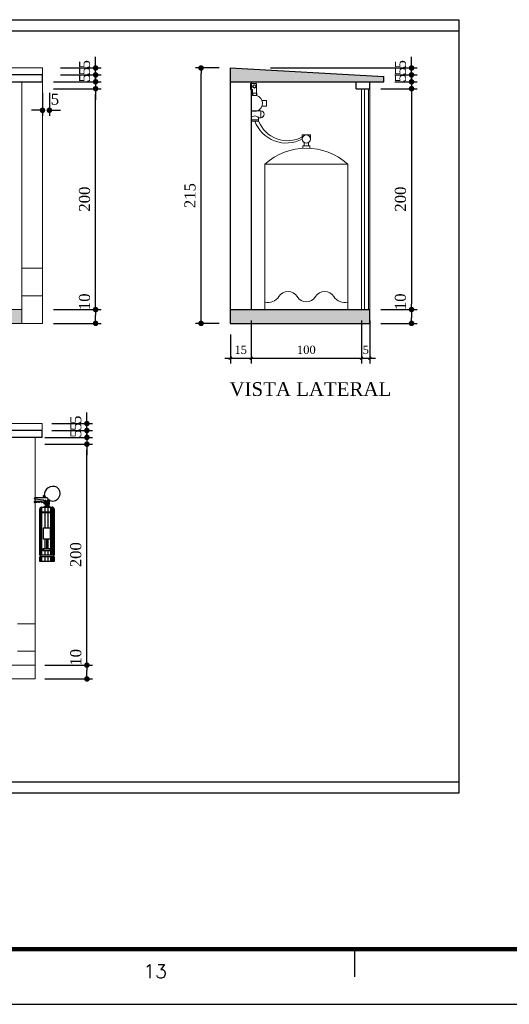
# Model space of a CAD drawing. Header units: millimetres. Extents: x 4 to 3534, y 14 to 98.
# Tile 155 of 161: x 94 to 103, y 14 to 32. Entities that reach past the tile are written whole.
import ezdxf

# ---------------------------------------------------------------- set-up
doc = ezdxf.new("R2010")
doc.units = ezdxf.units.MM
doc.header["$MEASUREMENT"] = 0
doc.linetypes.add('Dashed', pattern=[0.75, 0.5, -0.25])
for name, color, linetype, lineweight in [('ARQ_MP - 005', 1, 'Continuous', 5), ('ARQ_MP - 010', 7, 'Continuous', 9), ('ARQ_MP - 020', 7, 'Continuous', 20), ('ARQ_MP - 030', 7, 'Continuous', 30), ('ARQ_MP - DIMENSIONAMENTO_1-25', 1, 'Continuous', 5), ('ARQ_MP - ESTRUTURA', 8, 'Continuous', 5), ('ARQ_MP - PORTAS E ESQUADRIAS', 8, 'Continuous', 9), ('ARQ_MP - PROJEÇÕES', 8, 'Dashed', 5), ('ARQ_MP - TÉCNICO 1', 7, 'Continuous', 5), ('Cotas', 7, 'Continuous', 5)]:
    doc.layers.add(name, color=color, linetype=linetype, lineweight=lineweight)
for name, color, linetype in [('Detalhe1-I', 8, 'Continuous'), ('Margem', 4, 'Continuous'), ('Saida-I', 1, 'Continuous')]:
    doc.layers.add(name, color=color, linetype=linetype)
doc.styles.add('ROMANS', font='ROMANS')
doc.styles.add('TimesNewRoman', font='times.ttf')
doc.dimstyles.new('UM_50.000000', dxfattribs={"dimtxt": 0.18, "dimasz": 0.1, "dimexe": 0.1, "dimexo": 0.2, "dimgap": 0, "dimtad": 1, "dimtih": 1, "dimtoh": 1, "dimdec": 1, "dimlfac": 50, "dimzin": 0, "dimdsep": 46, "dimtxsty": 'Standard', "dimblk": 'CLOSED', "dimblk1": 'CLOSED', "dimblk2": 'CLOSED', "dimcen": 0.09, "dimdle": 0.1, "dimadec": 1, "dimazin": 2, "dimtfac": 1, "dimtdec": 4, "dimtofl": 0, "dimtmove": 0, "dimatfit": 3, "dimldrblk": 'CLOSED', "dimfxl": 0, "dimtolj": 1, "dimarcsym": 0})

# ---------------------------------------------------------------- blocks, each defined once
blk = doc.blocks.new('_DOT')
at = {"color": 0, "linetype": 'ByBlock', "lineweight": -2}
blk.add_line((-0.5, 0), (-1, 0), dxfattribs=at)
at = {"color": 0, "linetype": 'ByBlock', "const_width": 0.5}
blk.add_lwpolyline([(-0.25, 0, 1), (0.25, 0, 1)], format="xyb", close=True, dxfattribs=at)
blk = doc.blocks.new('*D4')
at = {"layer": 'Cotas', "color": 0, "lineweight": -2}
for p, q in [((94.876, 20.425), (95.737, 20.425)), ((94.876, 20.175), (95.737, 20.175)), ((95.637, 20.275), (95.637, 20.325))]:
    blk.add_line(p, q, dxfattribs=at)
at = {"layer": 'Defpoints', "color": 0}
for p in [(94.676, 20.425), (95.637, 20.425), (94.676, 20.175)]:
    blk.add_point(p, dxfattribs=at)
at = {"layer": 'Cotas', "color": 0, "lineweight": -2, "xscale": 0.1, "yscale": 0.1, "zscale": 0.1}
for p, rotation in [((95.637, 20.425), 90), ((95.637, 20.175), 270)]:
    blk.add_blockref('_DOT', p, dxfattribs=dict(at, rotation=rotation))
at = {"layer": 'Cotas', "color": 7, "insert": (95.437, 20.566), "char_height": 0.2, "attachment_point": 5, "rotation": 90, "style": 'TimesNewRoman'}
blk.add_mtext('\\A1;10', dxfattribs=at)
blk = doc.blocks.new('*D5')
at = {"layer": 'Cotas', "color": 0, "lineweight": -2}
for p, q in [((94.876, 24.425), (95.737, 24.425)), ((95.637, 20.525), (95.637, 24.325)), ((94.876, 20.425), (95.737, 20.425))]:
    blk.add_line(p, q, dxfattribs=at)
at = {"layer": 'Defpoints', "color": 0}
for p in [(94.676, 24.425), (95.637, 24.425), (94.676, 20.425)]:
    blk.add_point(p, dxfattribs=at)
at = {"layer": 'Cotas', "color": 0, "lineweight": -2, "xscale": 0.1, "yscale": 0.1, "zscale": 0.1}
for p, rotation in [((95.637, 24.425), 90), ((95.637, 20.425), 270)]:
    blk.add_blockref('_DOT', p, dxfattribs=dict(at, rotation=rotation))
at = {"layer": 'Cotas', "color": 7, "insert": (95.437, 22.425), "char_height": 0.2, "attachment_point": 5, "rotation": 90, "style": 'TimesNewRoman'}
blk.add_mtext('\\A1;200', dxfattribs=at)
blk = doc.blocks.new('*D6')
at = {"layer": 'Cotas', "color": 0, "lineweight": -2}
for p, q in [((95.637, 24.775), (95.637, 24.875)), ((95.001, 24.675), (95.737, 24.675)), ((94.876, 24.55), (95.737, 24.55)), ((95.637, 24.45), (95.637, 24.35))]:
    blk.add_line(p, q, dxfattribs=at)
at = {"layer": 'Defpoints', "color": 0}
for p in [(94.801, 24.675), (95.637, 24.675), (94.676, 24.55)]:
    blk.add_point(p, dxfattribs=at)
at = {"layer": 'Cotas', "color": 0, "lineweight": -2, "xscale": 0.1, "yscale": 0.1, "zscale": 0.1}
for p, rotation in [((95.637, 24.675), 270), ((95.637, 24.55), 90)]:
    blk.add_blockref('_DOT', p, dxfattribs=dict(at, rotation=rotation))
at = {"layer": 'Cotas', "color": 7, "insert": (95.437, 24.743), "char_height": 0.2, "attachment_point": 5, "rotation": 90, "style": 'TimesNewRoman'}
blk.add_mtext('\\A1;5', dxfattribs=at)
blk = doc.blocks.new('*D7')
at = {"layer": 'Cotas', "color": 0, "lineweight": -2}
for p, q in [((95.637, 24.9), (95.637, 25)), ((95.001, 24.8), (95.737, 24.8)), ((95.001, 24.675), (95.737, 24.675)), ((95.637, 24.575), (95.637, 24.475))]:
    blk.add_line(p, q, dxfattribs=at)
at = {"layer": 'Defpoints', "color": 0}
for p in [(94.801, 24.8), (95.637, 24.8), (94.801, 24.675)]:
    blk.add_point(p, dxfattribs=at)
at = {"layer": 'Cotas', "color": 0, "lineweight": -2, "xscale": 0.1, "yscale": 0.1, "zscale": 0.1}
for p, rotation in [((95.637, 24.8), 270), ((95.637, 24.675), 90)]:
    blk.add_blockref('_DOT', p, dxfattribs=dict(at, rotation=rotation))
at = {"layer": 'Cotas', "color": 7, "insert": (95.437, 24.868), "char_height": 0.2, "attachment_point": 5, "rotation": 90, "style": 'TimesNewRoman'}
blk.add_mtext('\\A1;5', dxfattribs=at)
blk = doc.blocks.new('*D9')
at = {"layer": 'Cotas', "color": 0, "lineweight": -2}
for p, q in [((95.637, 24.65), (95.637, 24.75)), ((95.001, 24.55), (95.737, 24.55)), ((94.876, 24.425), (95.737, 24.425)), ((95.637, 24.325), (95.637, 24.225))]:
    blk.add_line(p, q, dxfattribs=at)
at = {"layer": 'Defpoints', "color": 0}
for p in [(94.801, 24.55), (95.637, 24.55), (94.676, 24.425)]:
    blk.add_point(p, dxfattribs=at)
at = {"layer": 'Cotas', "color": 0, "lineweight": -2, "xscale": 0.1, "yscale": 0.1, "zscale": 0.1}
for p, rotation in [((95.637, 24.55), 270), ((95.637, 24.425), 90)]:
    blk.add_blockref('_DOT', p, dxfattribs=dict(at, rotation=rotation))
at = {"layer": 'Cotas', "color": 7, "insert": (95.437, 24.618), "char_height": 0.2, "attachment_point": 5, "rotation": 90, "style": 'TimesNewRoman'}
blk.add_mtext('\\A1;5', dxfattribs=at)
blk = doc.blocks.new('*D10')
at = {"layer": 'Cotas', "color": 0, "lineweight": -2}
for p, q in [((101.51, 31.339), (101.51, 31.439)), ((98.957, 31.239), (101.61, 31.239)), ((101.207, 31.114), (101.61, 31.114)), ((101.51, 31.014), (101.51, 30.914))]:
    blk.add_line(p, q, dxfattribs=at)
at = {"layer": 'Defpoints', "color": 0}
for p in [(98.757, 31.239), (101.007, 31.114), (101.51, 31.114)]:
    blk.add_point(p, dxfattribs=at)
at = {"layer": 'Cotas', "color": 0, "lineweight": -2, "xscale": 0.1, "yscale": 0.1, "zscale": 0.1}
for p, rotation in [((101.51, 31.239), 270), ((101.51, 31.114), 90)]:
    blk.add_blockref('_DOT', p, dxfattribs=dict(at, rotation=rotation))
at = {"layer": 'Cotas', "color": 7, "insert": (101.31, 31.307), "char_height": 0.2, "attachment_point": 5, "rotation": 90, "style": 'TimesNewRoman'}
blk.add_mtext('\\A1;5', dxfattribs=at)
blk = doc.blocks.new('*D11')
at = {"layer": 'Cotas', "color": 0, "lineweight": -2}
for p, q in [((101.51, 31.214), (101.51, 31.314)), ((101.207, 31.114), (101.61, 31.114)), ((101.207, 30.989), (101.61, 30.989)), ((101.51, 30.889), (101.51, 30.789))]:
    blk.add_line(p, q, dxfattribs=at)
at = {"layer": 'Defpoints', "color": 0}
for p in [(101.007, 31.114), (101.007, 30.989), (101.51, 30.989)]:
    blk.add_point(p, dxfattribs=at)
at = {"layer": 'Cotas', "color": 0, "lineweight": -2, "xscale": 0.1, "yscale": 0.1, "zscale": 0.1}
for p, rotation in [((101.51, 31.114), 270), ((101.51, 30.989), 90)]:
    blk.add_blockref('_DOT', p, dxfattribs=dict(at, rotation=rotation))
at = {"layer": 'Cotas', "color": 7, "insert": (101.31, 31.182), "char_height": 0.2, "attachment_point": 5, "rotation": 90, "style": 'TimesNewRoman'}
blk.add_mtext('\\A1;5', dxfattribs=at)
blk = doc.blocks.new('*D12')
at = {"layer": 'Cotas', "color": 0, "lineweight": -2}
for p, q in [((100.957, 30.864), (101.61, 30.864)), ((101.51, 30.764), (101.51, 26.964)), ((100.957, 26.864), (101.61, 26.864))]:
    blk.add_line(p, q, dxfattribs=at)
at = {"layer": 'Defpoints', "color": 0}
for p in [(100.757, 30.864), (100.757, 26.864), (101.51, 26.864)]:
    blk.add_point(p, dxfattribs=at)
at = {"layer": 'Cotas', "color": 0, "lineweight": -2, "xscale": 0.1, "yscale": 0.1, "zscale": 0.1}
for p, rotation in [((101.51, 30.864), 90), ((101.51, 26.864), 270)]:
    blk.add_blockref('_DOT', p, dxfattribs=dict(at, rotation=rotation))
at = {"layer": 'Cotas', "color": 7, "insert": (101.31, 28.864), "char_height": 0.2, "attachment_point": 5, "rotation": 90, "style": 'TimesNewRoman'}
blk.add_mtext('\\A1;200', dxfattribs=at)
blk = doc.blocks.new('*D13')
at = {"layer": 'Cotas', "color": 0, "lineweight": -2}
for p, q in [((100.957, 26.864), (101.61, 26.864)), ((101.51, 26.764), (101.51, 26.714)), ((100.957, 26.614), (101.61, 26.614))]:
    blk.add_line(p, q, dxfattribs=at)
at = {"layer": 'Defpoints', "color": 0}
for p in [(100.757, 26.864), (100.757, 26.614), (101.51, 26.614)]:
    blk.add_point(p, dxfattribs=at)
at = {"layer": 'Cotas', "color": 0, "lineweight": -2, "xscale": 0.1, "yscale": 0.1, "zscale": 0.1}
for p, rotation in [((101.51, 26.864), 90), ((101.51, 26.614), 270)]:
    blk.add_blockref('_DOT', p, dxfattribs=dict(at, rotation=rotation))
at = {"layer": 'Cotas', "color": 7, "insert": (101.31, 27.005), "char_height": 0.2, "attachment_point": 5, "rotation": 90, "style": 'TimesNewRoman'}
blk.add_mtext('\\A1;10', dxfattribs=at)
blk = doc.blocks.new('*D14')
at = {"layer": 'Cotas', "color": 0, "lineweight": -2}
for p, q in [((101.51, 31.089), (101.51, 31.189)), ((100.957, 30.864), (101.61, 30.864)), ((101.207, 30.989), (101.61, 30.989)), ((101.51, 30.764), (101.51, 30.664))]:
    blk.add_line(p, q, dxfattribs=at)
at = {"layer": 'Defpoints', "color": 0}
for p in [(100.757, 30.864), (101.007, 30.989), (101.51, 30.989)]:
    blk.add_point(p, dxfattribs=at)
at = {"layer": 'Cotas', "color": 0, "lineweight": -2, "xscale": 0.1, "yscale": 0.1, "zscale": 0.1}
for p, rotation in [((101.51, 30.989), 270), ((101.51, 30.864), 90)]:
    blk.add_blockref('_DOT', p, dxfattribs=dict(at, rotation=rotation))
at = {"layer": 'Cotas', "color": 7, "insert": (101.31, 31.057), "char_height": 0.2, "attachment_point": 5, "rotation": 90, "style": 'TimesNewRoman'}
blk.add_mtext('\\A1;5', dxfattribs=at)
blk = doc.blocks.new('*D15')
at = {"layer": 'Cotas', "color": 0, "lineweight": -2}
for p, q in [((98.032, 31.239), (97.603, 31.239)), ((97.703, 26.714), (97.703, 31.139)), ((98.032, 26.614), (97.603, 26.614))]:
    blk.add_line(p, q, dxfattribs=at)
at = {"layer": 'Defpoints', "color": 0}
for p in [(97.703, 31.239), (98.232, 31.239), (98.232, 26.614)]:
    blk.add_point(p, dxfattribs=at)
at = {"layer": 'Cotas', "color": 0, "lineweight": -2, "xscale": 0.1, "yscale": 0.1, "zscale": 0.1}
for p, rotation in [((97.703, 31.239), 90), ((97.703, 26.614), 270)]:
    blk.add_blockref('_DOT', p, dxfattribs=dict(at, rotation=rotation))
at = {"layer": 'Cotas', "color": 7, "insert": (97.503, 28.927), "char_height": 0.2, "attachment_point": 5, "rotation": 90, "style": 'TimesNewRoman'}
blk.add_mtext('\\A1;215', dxfattribs=at)
blk = doc.blocks.new('*D18')
at = {"layer": 'Cotas', "color": 0, "lineweight": -2}
for p, q in [((94.834, 30.789), (94.834, 30.373)), ((94.959, 30.789), (94.959, 30.373)), ((94.734, 30.473), (94.634, 30.473)), ((95.059, 30.473), (95.159, 30.473))]:
    blk.add_line(p, q, dxfattribs=at)
at = {"layer": 'Defpoints', "color": 0}
for p in [(94.834, 30.989), (94.959, 30.989), (94.959, 30.473)]:
    blk.add_point(p, dxfattribs=at)
at = {"layer": 'Cotas', "color": 0, "lineweight": -2, "xscale": 0.1, "yscale": 0.1, "zscale": 0.1}
for p, rotation in [((94.834, 30.473), 3.256887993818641e-12), ((94.959, 30.473), 180.0000000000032)]:
    blk.add_blockref('_DOT', p, dxfattribs=dict(at, rotation=rotation))
at = {"layer": 'Cotas', "color": 7, "insert": (95.059, 30.673), "char_height": 0.2, "attachment_point": 5, "style": 'TimesNewRoman'}
blk.add_mtext('\\A1;5', dxfattribs=at)
blk = doc.blocks.new('*D19')
at = {"layer": 'Cotas', "color": 0, "lineweight": -2}
for p, q in [((95.034, 26.864), (95.895, 26.864)), ((95.795, 26.714), (95.795, 26.764)), ((95.034, 26.614), (95.895, 26.614))]:
    blk.add_line(p, q, dxfattribs=at)
at = {"layer": 'Defpoints', "color": 0}
for p in [(94.834, 26.864), (95.795, 26.864), (94.834, 26.614)]:
    blk.add_point(p, dxfattribs=at)
at = {"layer": 'Cotas', "color": 0, "lineweight": -2, "xscale": 0.1, "yscale": 0.1, "zscale": 0.1}
for p, rotation in [((95.795, 26.864), 90), ((95.795, 26.614), 270)]:
    blk.add_blockref('_DOT', p, dxfattribs=dict(at, rotation=rotation))
at = {"layer": 'Cotas', "color": 7, "insert": (95.595, 27.005), "char_height": 0.2, "attachment_point": 5, "rotation": 90, "style": 'TimesNewRoman'}
blk.add_mtext('\\A1;10', dxfattribs=at)
blk = doc.blocks.new('*D20')
at = {"layer": 'Cotas', "color": 0, "lineweight": -2}
for p, q in [((95.034, 30.864), (95.895, 30.864)), ((95.795, 26.964), (95.795, 30.764)), ((95.034, 26.864), (95.895, 26.864))]:
    blk.add_line(p, q, dxfattribs=at)
at = {"layer": 'Defpoints', "color": 0}
for p in [(94.834, 30.864), (95.795, 30.864), (94.834, 26.864)]:
    blk.add_point(p, dxfattribs=at)
at = {"layer": 'Cotas', "color": 0, "lineweight": -2, "xscale": 0.1, "yscale": 0.1, "zscale": 0.1}
for p, rotation in [((95.795, 30.864), 90), ((95.795, 26.864), 270)]:
    blk.add_blockref('_DOT', p, dxfattribs=dict(at, rotation=rotation))
at = {"layer": 'Cotas', "color": 7, "insert": (95.595, 28.864), "char_height": 0.2, "attachment_point": 5, "rotation": 90, "style": 'TimesNewRoman'}
blk.add_mtext('\\A1;200', dxfattribs=at)
blk = doc.blocks.new('*D21')
at = {"layer": 'Cotas', "color": 0, "lineweight": -2}
for p, q in [((95.795, 31.214), (95.795, 31.314)), ((95.159, 31.114), (95.895, 31.114)), ((95.034, 30.989), (95.895, 30.989)), ((95.795, 30.889), (95.795, 30.789))]:
    blk.add_line(p, q, dxfattribs=at)
at = {"layer": 'Defpoints', "color": 0}
for p in [(94.959, 31.114), (95.795, 31.114), (94.834, 30.989)]:
    blk.add_point(p, dxfattribs=at)
at = {"layer": 'Cotas', "color": 0, "lineweight": -2, "xscale": 0.1, "yscale": 0.1, "zscale": 0.1}
for p, rotation in [((95.795, 31.114), 270), ((95.795, 30.989), 90)]:
    blk.add_blockref('_DOT', p, dxfattribs=dict(at, rotation=rotation))
at = {"layer": 'Cotas', "color": 7, "insert": (95.595, 31.182), "char_height": 0.2, "attachment_point": 5, "rotation": 90, "style": 'TimesNewRoman'}
blk.add_mtext('\\A1;5', dxfattribs=at)
blk = doc.blocks.new('*D22')
at = {"layer": 'Cotas', "color": 0, "lineweight": -2}
for p, q in [((95.795, 31.339), (95.795, 31.439)), ((95.159, 31.239), (95.895, 31.239)), ((95.159, 31.114), (95.895, 31.114)), ((95.795, 31.014), (95.795, 30.914))]:
    blk.add_line(p, q, dxfattribs=at)
at = {"layer": 'Defpoints', "color": 0}
for p in [(94.959, 31.239), (95.795, 31.239), (94.959, 31.114)]:
    blk.add_point(p, dxfattribs=at)
at = {"layer": 'Cotas', "color": 0, "lineweight": -2, "xscale": 0.1, "yscale": 0.1, "zscale": 0.1}
for p, rotation in [((95.795, 31.239), 270), ((95.795, 31.114), 90)]:
    blk.add_blockref('_DOT', p, dxfattribs=dict(at, rotation=rotation))
at = {"layer": 'Cotas', "color": 7, "insert": (95.595, 31.307), "char_height": 0.2, "attachment_point": 5, "rotation": 90, "style": 'TimesNewRoman'}
blk.add_mtext('\\A1;5', dxfattribs=at)
blk = doc.blocks.new('*D23')
at = {"layer": 'Cotas', "color": 0, "lineweight": -2}
for p, q in [((95.795, 31.089), (95.795, 31.189)), ((95.034, 30.864), (95.895, 30.864)), ((95.159, 30.989), (95.895, 30.989)), ((95.795, 30.764), (95.795, 30.664))]:
    blk.add_line(p, q, dxfattribs=at)
at = {"layer": 'Defpoints', "color": 0}
for p in [(94.834, 30.864), (94.959, 30.989), (95.795, 30.989)]:
    blk.add_point(p, dxfattribs=at)
at = {"layer": 'Cotas', "color": 0, "lineweight": -2, "xscale": 0.1, "yscale": 0.1, "zscale": 0.1}
for p, rotation in [((95.795, 30.989), 270), ((95.795, 30.864), 90)]:
    blk.add_blockref('_DOT', p, dxfattribs=dict(at, rotation=rotation))
at = {"layer": 'Cotas', "color": 7, "insert": (95.595, 31.057), "char_height": 0.2, "attachment_point": 5, "rotation": 90, "style": 'TimesNewRoman'}
blk.add_mtext('\\A1;5', dxfattribs=at)
blk = doc.blocks.new('_OBLIQUE')
at = {"color": 0, "linetype": 'ByBlock', "lineweight": -2}
blk.add_line((-0.5, -0.5), (0.5, 0.5), dxfattribs=at)
blk = doc.blocks.new('*D35')
at = {"layer": 'Cotas', "color": 0, "lineweight": -2}
for p, q in [((98.607, 26.664), (98.607, 25.885)), ((98.232, 26.414), (98.232, 25.885)), ((98.132, 25.985), (98.707, 25.985))]:
    blk.add_line(p, q, dxfattribs=at)
at = {"layer": 'Defpoints', "color": 0}
for p in [(98.607, 26.864), (98.232, 26.614), (98.607, 25.985)]:
    blk.add_point(p, dxfattribs=at)
at = {"layer": 'Cotas', "color": 0, "lineweight": -2, "xscale": 0.05, "yscale": 0.05, "zscale": 0.05, "rotation": 180}
blk.add_blockref('_OBLIQUE', (98.232, 25.985), dxfattribs=at)
at = {"layer": 'Cotas', "color": 0, "lineweight": -2, "xscale": 0.05, "yscale": 0.05, "zscale": 0.05}
blk.add_blockref('_OBLIQUE', (98.607, 25.985), dxfattribs=at)
at = {"layer": 'Cotas', "color": 7, "insert": (98.419, 26.135), "char_height": 0.15, "attachment_point": 5, "rotation": 0.0057, "style": 'TimesNewRoman'}
blk.add_mtext('\\A1;15', dxfattribs=at)
blk = doc.blocks.new('*D36')
at = {"layer": 'Cotas', "color": 0, "lineweight": -2}
for p, q in [((98.607, 26.664), (98.607, 25.885)), ((100.607, 26.664), (100.607, 25.885)), ((98.507, 25.985), (100.707, 25.985))]:
    blk.add_line(p, q, dxfattribs=at)
at = {"layer": 'Defpoints', "color": 0}
for p in [(98.607, 26.864), (100.607, 26.864), (100.607, 25.985)]:
    blk.add_point(p, dxfattribs=at)
at = {"layer": 'Cotas', "color": 0, "lineweight": -2, "xscale": 0.05, "yscale": 0.05, "zscale": 0.05, "rotation": 180}
blk.add_blockref('_OBLIQUE', (98.607, 25.985), dxfattribs=at)
at = {"layer": 'Cotas', "color": 0, "lineweight": -2, "xscale": 0.05, "yscale": 0.05, "zscale": 0.05}
blk.add_blockref('_OBLIQUE', (100.607, 25.985), dxfattribs=at)
at = {"layer": 'Cotas', "color": 7, "insert": (99.607, 26.135), "char_height": 0.15, "attachment_point": 5, "rotation": 0.0057, "style": 'TimesNewRoman'}
blk.add_mtext('\\A1;100', dxfattribs=at)
blk = doc.blocks.new('*D37')
at = {"layer": 'Cotas', "color": 0, "lineweight": -2}
for p, q in [((100.607, 26.664), (100.607, 25.885)), ((100.757, 26.664), (100.757, 25.885)), ((100.507, 25.985), (100.857, 25.985))]:
    blk.add_line(p, q, dxfattribs=at)
at = {"layer": 'Defpoints', "color": 0}
for p in [(100.607, 26.864), (100.757, 26.864), (100.757, 25.985)]:
    blk.add_point(p, dxfattribs=at)
at = {"layer": 'Cotas', "color": 0, "lineweight": -2, "xscale": 0.05, "yscale": 0.05, "zscale": 0.05, "rotation": 180}
blk.add_blockref('_OBLIQUE', (100.607, 25.985), dxfattribs=at)
at = {"layer": 'Cotas', "color": 0, "lineweight": -2, "xscale": 0.05, "yscale": 0.05, "zscale": 0.05}
blk.add_blockref('_OBLIQUE', (100.757, 25.985), dxfattribs=at)
at = {"layer": 'Cotas', "color": 7, "insert": (100.682, 26.135), "char_height": 0.15, "attachment_point": 5, "rotation": 0.0057, "style": 'TimesNewRoman'}
blk.add_mtext('\\A1;5', dxfattribs=at)

msp = doc.modelspace()

# ---------------------------------------------------------------- hatches: boundary and pattern name
at = {"layer": 'ARQ_MP - ESTRUTURA', "linetype": 'Continuous'}
for points in [[(98.23184, 31.23923), (98.23184, 30.98923), (101.00684, 30.98923), (101.00684, 31.08506), (98.23184, 31.23923)], [(94.45921, 26.86423), (79.15921, 26.86423), (79.15921, 26.61423), (94.45921, 26.61423), (94.45921, 26.86423)], [(100.75684, 26.86423), (98.23184, 26.86423), (98.23184, 26.61423), (100.75684, 26.61423), (100.75684, 26.86423)]]:
    msp.add_hatch(color=256, dxfattribs=at).paths.add_polyline_path(points)
at = {"layer": 'Detalhe1-I', "linetype": 'Continuous'}
for points in [[(94.87726, 23.34668), (94.87617, 23.35861), (94.87088, 23.35577), (94.87373, 23.3477), (94.87726, 23.34668)], [(94.91932, 23.36004), (94.9141, 23.35814), (94.90317, 23.37951), (94.91932, 23.36004)], [(94.9744, 23.4125), (94.96615, 23.41399), (94.96779, 23.39487), (94.9744, 23.4125)]]:
    msp.add_hatch(color=256, dxfattribs=at).paths.add_polyline_path(points)

# ---------------------------------------------------------------- linework, layer by layer
at = {"color": 7}
for p, q in [((57.0203, 32.11349), (102.36568, 32.11349)), ((102.36568, 32.11349), (102.36568, 18.10437)), ((57.2203, 31.91349), (102.36568, 31.91349)), ((102.36568, 18.30437), (57.2203, 18.30437)), ((102.36568, 18.10437), (57.0203, 18.10437))]:
    msp.add_line(p, q, dxfattribs=at)
at = {"color": 3}
for p, q in [((98.63184, 30.78543), (98.63184, 30.74314)), ((98.70684, 30.78543), (98.70684, 30.74314))]:
    msp.add_line(p, q, dxfattribs=at)
msp.add_circle((98.66934, 30.90418), 0.02922, dxfattribs=at)
at = {"layer": 'ARQ_MP - 005'}
msp.add_line((100.75684, 26.86423), (100.75684, 30.86423), dxfattribs=at)
at = {"layer": 'ARQ_MP - 005', "color": 5}
for p, q in [((94.82672, 24.8003), (78.65921, 24.8003)), ((94.82672, 24.6753), (94.82672, 24.8003))]:
    msp.add_line(p, q, dxfattribs=at)
at = {"layer": 'ARQ_MP - 010', "color": 3}
for p, q in [((98.59434, 30.96043), (98.59434, 30.84793)), ((98.63184, 30.96043), (98.59434, 30.96043)), ((98.63184, 30.84793), (98.59434, 30.84793)), ((98.70684, 30.96043), (98.63184, 30.96043)), ((98.63184, 30.84793), (98.63184, 30.78543)), ((98.70684, 30.96043), (98.70684, 30.78543)), ((98.70684, 30.78543), (98.63184, 30.78543))]:
    msp.add_line(p, q, dxfattribs=at)
at = {"layer": 'ARQ_MP - 010'}
for p, q in [((98.63184, 30.74314), (98.70684, 30.74314)), ((98.88809, 30.64939), (98.80453, 30.64939)), ((98.88809, 30.54939), (98.80453, 30.54939)), ((98.88809, 30.64939), (98.88809, 30.54939)), ((98.60684, 30.46423), (98.78184, 30.46423)), ((98.63184, 30.45564), (98.70684, 30.45564)), ((98.74434, 30.33923), (98.74434, 30.27673)), ((98.74434, 30.33923), (98.78184, 30.33923)), ((98.78184, 30.46423), (98.78184, 30.33923)), ((98.60684, 30.30173), (98.74434, 30.30173)), ((98.60684, 30.27673), (98.74434, 30.27673)), ((99.54434, 29.82673), (99.66934, 29.82673)), ((99.54434, 29.82673), (99.54434, 29.78629)), ((99.54434, 29.82673), (99.66934, 29.82673)), ((99.54434, 29.82673), (99.54434, 29.78629)), ((99.56934, 29.88678), (99.56934, 29.82673)), ((99.56934, 29.87673), (99.56934, 29.82673)), ((99.64434, 29.88678), (99.64434, 29.82673)), ((99.64434, 29.87673), (99.64434, 29.82673)), ((99.66934, 29.82673), (99.66934, 29.78629)), ((99.66934, 29.82673), (99.66934, 29.78629)), ((98.85684, 29.49462), (98.85684, 26.86423)), ((98.85684, 29.49462), (100.35684, 29.49462)), ((98.85684, 29.49462), (98.85684, 26.86423)), ((100.35684, 29.49462), (100.35684, 26.86423))]:
    msp.add_line(p, q, dxfattribs=at)
msp.add_lwpolyline([(99.53184, 29.95173), (99.53184, 30.02673), (99.68184, 30.02673), (99.68184, 29.95173)], dxfattribs=at)
msp.add_lwpolyline([(100.35684, 26.99669, -0.31501503), (100.10246, 27.0984), (100.10246, 27.0984, 0.56931743), (99.77205, 27.0984), (99.77205, 27.0984, -0.56931743), (99.44163, 27.0984), (99.44163, 27.0984, 0.56931743), (99.11121, 27.0984), (99.11121, 27.0984, -0.31501503), (98.85684, 26.99669), (98.85684, 26.99669)], format="xyb", dxfattribs=at)
msp.add_circle((99.60684, 29.95173), 0.075, dxfattribs=at)
for centre, radius, start, end in [((98.66272, 30.59939), 0.15037, 287.061531, 72.938469), ((98.67559, 30.27923), 0.09125, 41.11209, 138.88791), ((98.78184, 30.40173), 0.0625, 270, 90), ((99.24493, 30.48628), 0.60668, 200.206174, 298.224104), ((99.26577, 30.48272), 0.56064, 201.556113, 298.331698), ((99.60684, 28.67617), 1.11012, 47.498989, 132.501011)]:
    msp.add_arc(centre, radius, start, end, dxfattribs=at)
at = {"layer": 'ARQ_MP - 020'}
for p, q in [((94.45921, 30.98923), (94.45921, 26.61423)), ((94.45921, 30.98923), (94.45921, 26.86423)), ((94.83421, 30.98923), (94.83421, 26.61423)), ((79.15921, 26.86423), (94.45921, 26.86423)), ((78.78421, 26.61423), (94.83421, 26.61423)), ((94.70172, 20.1753), (94.70172, 24.5503)), ((94.70172, 20.1753), (94.70172, 24.5503)), ((94.70172, 20.4253), (79.08421, 20.4253)), ((94.70172, 20.1753), (82.38421, 20.1753))]:
    msp.add_line(p, q, dxfattribs=at)
at = {"layer": 'ARQ_MP - 030'}
for p, q in [((98.23184, 31.23923), (98.23184, 26.61423)), ((98.23184, 31.23923), (101.00684, 31.08506)), ((94.83421, 31.11423), (78.65921, 31.11423)), ((94.83421, 30.98923), (94.83421, 31.11423)), ((101.00684, 30.98923), (101.00684, 31.08506)), ((78.65921, 30.98923), (94.83421, 30.98923)), ((98.23184, 30.98923), (101.00684, 30.98923)), ((98.60684, 30.98923), (98.60684, 26.86423)), ((100.50684, 30.86423), (100.50684, 30.98923)), ((100.50684, 30.86423), (100.75684, 30.86423)), ((100.75684, 30.86423), (100.75684, 30.98923)), ((98.23184, 26.86423), (100.75684, 26.86423)), ((100.75684, 26.61423), (100.75684, 26.86423)), ((98.23184, 26.61423), (100.75684, 26.61423)), ((94.82672, 24.6753), (78.65921, 24.6753)), ((94.82672, 24.5503), (94.82672, 24.6753)), ((94.82672, 24.5503), (78.65921, 24.5503))]:
    msp.add_line(p, q, dxfattribs=at)
at = {"layer": 'ARQ_MP - DIMENSIONAMENTO_1-25'}
for p, q in [((94.83421, 31.23923), (78.65921, 31.23923)), ((94.83421, 31.11423), (94.83421, 31.23923))]:
    msp.add_line(p, q, dxfattribs=at)
at = {"layer": 'ARQ_MP - PORTAS E ESQUADRIAS'}
for p, q in [((100.60684, 26.86423), (100.60684, 30.86423)), ((100.65684, 26.86423), (100.65684, 30.86423)), ((100.73184, 26.86423), (100.73184, 30.86423))]:
    msp.add_line(p, q, dxfattribs=at)
at = {"layer": 'ARQ_MP - PROJEÇÕES'}
for p, q in [((94.45921, 27.61423), (94.83421, 27.61423)), ((94.45921, 27.11423), (94.83421, 27.11423)), ((94.38421, 21.1753), (94.70172, 21.1753)), ((94.38421, 20.6753), (94.70172, 20.6753))]:
    msp.add_line(p, q, dxfattribs=at)
at = {"layer": 'Detalhe1-I', "color": 7, "linetype": 'Continuous'}
for p, q in [((94.8834, 23.39446), (94.68564, 23.38758)), ((94.90412, 23.45501), (94.69466, 23.45501)), ((94.8533, 23.4099), (94.69466, 23.43127)), ((94.82148, 23.37049), (94.88269, 23.37828)), ((94.84702, 23.47867), (94.85407, 23.48746)), ((94.88284, 23.47867), (94.84702, 23.47867)), ((94.84702, 23.47867), (94.85013, 23.46103)), ((94.85013, 23.46103), (94.87973, 23.46103)), ((94.85013, 23.46103), (94.85013, 23.45501)), ((94.85407, 23.49627), (94.87111, 23.49627)), ((94.85407, 23.48746), (94.85407, 23.49627)), ((94.87405, 23.48746), (94.85407, 23.48746)), ((94.8749, 23.40235), (94.85565, 23.39349)), ((94.8647, 23.34912), (94.85648, 23.37494)), ((94.87111, 23.49627), (94.87405, 23.49627)), ((94.87405, 23.49627), (94.87405, 23.48746)), ((94.87405, 23.48746), (94.88284, 23.47867)), ((94.8749, 23.40235), (94.87559, 23.39419)), ((94.87694, 23.37755), (94.87563, 23.36859)), ((94.88284, 23.47867), (94.87973, 23.46103)), ((94.87973, 23.46103), (94.87973, 23.45501)), ((94.89747, 23.35814), (94.88655, 23.35814)), ((94.90412, 23.38426), (94.9084, 23.37334)), ((94.92787, 23.41322), (94.93785, 23.42225)), ((94.9293, 23.41227), (94.92787, 23.41322)), ((94.93785, 23.42082), (94.9293, 23.41227)), ((94.9369, 23.38141), (94.93025, 23.37239)), ((94.9483, 23.35862), (94.93737, 23.35862)), ((94.93785, 23.42082), (94.94355, 23.42082)), ((94.94355, 23.42082), (94.94355, 23.38568)), ((94.94402, 23.3912), (94.94402, 23.41655)), ((94.94402, 23.41655), (94.96092, 23.41655)), ((94.96092, 23.41019), (94.94402, 23.41019)), ((94.96092, 23.39832), (94.94402, 23.39832)), ((94.96092, 23.3912), (94.94402, 23.3912)), ((94.96092, 23.41655), (94.96092, 23.3912)), ((94.96615, 23.41399), (94.96092, 23.41655)), ((94.96615, 23.39357), (94.96092, 23.3912)), ((94.96615, 23.39357), (94.96615, 23.41399)), ((94.87515, 23.3401), (94.8647, 23.34912)), ((94.87145, 23.28834), (94.87145, 23.30524)), ((94.87145, 23.30524), (94.96017, 23.30524)), ((94.96017, 23.28834), (94.87145, 23.28834)), ((94.87848, 23.34342), (94.87515, 23.3401)), ((94.95162, 23.35624), (94.88228, 23.35624)), ((94.88586, 23.33001), (94.88586, 23.30524)), ((94.94684, 23.31493), (94.88586, 23.31493)), ((94.94684, 23.31114), (94.88586, 23.31114)), ((94.94684, 23.30781), (94.88586, 23.30781)), ((94.94545, 23.34722), (94.88845, 23.34722)), ((94.94165, 23.33915), (94.89225, 23.33915)), ((94.93595, 23.33108), (94.89747, 23.33108)), ((94.8989, 23.30524), (94.8989, 23.28834)), ((94.93832, 23.30524), (94.93832, 23.28834)), ((94.94684, 23.33027), (94.94684, 23.30524)), ((94.96017, 23.30524), (94.96017, 23.28834))]:
    msp.add_line(p, q, dxfattribs=at)
at = {"layer": 'Detalhe1-I', "linetype": 'Continuous'}
for points in [[(94.97684, 22.90293), (94.84304, 22.90293), (94.84304, 22.70948), (94.97684, 22.70948)], [(94.97684, 22.53211), (94.84213, 22.53211), (94.84213, 22.49975), (94.97684, 22.49975)]]:
    msp.add_lwpolyline(points, close=True, dxfattribs=at)
at = {"layer": 'Detalhe1-I', "color": 7, "linetype": 'Continuous'}
msp.add_circle((94.91624, 23.35624), 0.04014, dxfattribs=at)
for centre, radius, start, end in [((95.02337, 23.50309), 0.15931, 63.922709, 182.451213), ((95.0156, 23.5334), 0.13702, 251.208155, 55.39909), ((94.69574, 23.38096), 0.01208, 146.76277, 251.019955), ((94.69707, 23.44314), 0.01211, 101.466175, 258.533825), ((94.6945, 23.37736), 0.00827, 251.019955, 355.18697), ((94.70921, 23.37181), 0.00809, 56.583731, 143.14207), ((94.72816, 23.40054), 0.02633, 236.583731, 289.458309), ((94.75198, 23.33312), 0.04517, 74.559591, 109.458309), ((94.77345, 23.41085), 0.03547, 254.559591, 302.496888), ((94.79963, 23.35529), 0.02662, 34.827321, 105.519411), ((94.85066, 23.36771), 0.04227, 25.162642, 86.421969), ((94.87557, 23.35957), 0.00902, 89.665449, 186.042225), ((94.88471, 23.36054), 0.01821, 186.042225, 249.971951), ((94.91695, 23.35624), 0.03467, 0, 180), ((94.8913, 23.40942), 0.00211, 0, 180), ((94.8913, 23.40942), 0.00211, 180, 0), ((94.90271, 23.41989), 0.03515, 1.519177, 87.696717), ((94.92027, 23.41845), 0.00106, 0, 180), ((94.92027, 23.41845), 0.00106, 180, 0), ((94.92027, 23.4042), 0.00106, 0, 180), ((94.92027, 23.4042), 0.00106, 180, 0)]:
    msp.add_arc(centre, radius, start, end, dxfattribs=at)
at = {"layer": 'Margem', "lineweight": 100}
msp.add_line((121.75722, 15.28305), (6.45722, 15.28305), dxfattribs=at)
at = {"layer": 'Margem', "color": 1}
for p, q in [((100.48222, 14.78305), (100.48222, 15.28305)), ((3.95722, 14.28305), (122.75722, 14.28305))]:
    msp.add_line(p, q, dxfattribs=at)
at = {"layer": 'Saida-I', "linetype": 'Continuous'}
for p, q in [((94.78318, 22.41585), (94.78318, 23.2509)), ((95.04619, 23.19548), (94.78318, 23.19548)), ((94.78318, 23.19548), (94.78318, 23.19126)), ((94.78318, 23.19126), (95.04619, 23.19126)), ((94.79616, 23.27687), (94.79616, 22.41585)), ((94.81791, 23.2864), (95.00761, 23.2864)), ((94.81819, 23.2864), (94.81819, 22.41585)), ((94.87689, 23.2864), (94.87689, 22.90293)), ((94.93083, 23.2864), (94.93083, 22.90293)), ((94.97684, 23.2864), (94.97684, 22.41585)), ((95.00381, 23.2864), (95.00381, 22.41585)), ((95.02038, 23.28414), (95.02038, 22.41585)), ((95.03418, 23.27565), (95.03418, 22.41585)), ((95.04619, 23.24995), (95.04619, 22.41585)), ((94.87689, 22.70948), (94.87689, 22.53211)), ((94.91469, 22.53211), (94.91469, 22.70948)), ((94.93083, 22.70948), (94.93083, 22.53211)), ((94.87689, 22.49975), (94.87689, 22.41585)), ((94.93083, 22.49975), (94.93083, 22.41585)), ((95.04619, 22.41585), (94.78318, 22.41585)), ((95.04619, 22.38767), (94.78318, 22.38767)), ((94.78318, 22.30325), (94.78318, 22.38767)), ((95.04619, 22.30325), (94.78318, 22.30325)), ((94.79357, 22.41585), (94.79357, 22.38767)), ((94.79616, 22.38767), (94.79616, 22.30277)), ((94.81819, 22.38767), (94.81819, 22.30277)), ((94.87689, 22.38767), (94.87689, 22.30277)), ((94.93083, 22.38767), (94.93083, 22.30277)), ((94.97684, 22.38767), (94.97684, 22.30594)), ((95.00381, 22.38767), (95.00381, 22.30325)), ((95.02038, 22.38767), (95.02038, 22.30325)), ((95.03418, 22.38767), (95.03418, 22.30325)), ((95.03518, 22.41585), (95.03518, 22.38767)), ((95.04619, 22.38767), (95.04619, 22.30325))]:
    msp.add_line(p, q, dxfattribs=at)
for centre, radius, start, end in [((94.82185, 23.24781), 0.03879, 95.831434, 175.427879), ((95.00729, 23.24742), 0.03898, 3.722838, 89.531127)]:
    msp.add_arc(centre, radius, start, end, dxfattribs=at)

# ---------------------------------------------------------------- texts
at = {"layer": 'ARQ_MP - TÉCNICO 1', "insert": (98.21686, 25.5494), "char_height": 0.25, "width": 20.6894577, "attachment_point": 1, "line_spacing_factor": 0.938532, "style": 'TimesNewRoman'}
msp.add_mtext('VISTA LATERAL', dxfattribs=at)
at = {"layer": 'Margem', "color": 1, "insert": (96.87, 14.7565), "char_height": 0.25, "width": 14.0952381, "attachment_point": 8, "line_spacing_factor": 0.9, "style": 'ROMANS'}
msp.add_mtext('13', dxfattribs=at)
at = {"layer": 'Saida-I', "insert": (94.90833, 22.51674), "char_height": 0.02913, "width": 0.8043068, "attachment_point": 5, "line_spacing_factor": 0.9, "style": 'TimesNewRoman'}
msp.add_mtext('ABNT', dxfattribs=at)

# ---------------------------------------------------------------- dimensions: what is measured, and where the dimension line sits
at = {"layer": 'Cotas'}
for base, p1, p2, text, picture, middle in [((95.79542, 31.23923), (94.95921, 31.11423), (94.95921, 31.23923), '5', '*D22', (95.59542, 31.30671)), ((101.50959, 31.11423), (98.75684, 31.23923), (101.00684, 31.11423), '5', '*D10', (101.30959, 31.30671)), ((95.79542, 31.11423), (94.83421, 30.98923), (94.95921, 31.11423), '5', '*D21', (95.59542, 31.18171)), ((97.70288, 31.23923), (98.23184, 26.61423), (98.23184, 31.23923), '215', '*D15', (97.50288, 28.92673)), ((101.50959, 30.98923), (101.00684, 31.11423), (101.00684, 30.98923), '5', '*D11', (101.30959, 31.18171)), ((95.79542, 30.98923), (94.83421, 30.86423), (94.95921, 30.98923), '5', '*D23', (95.59542, 31.05671)), ((101.50959, 30.98923), (100.75684, 30.86423), (101.00684, 30.98923), '5', '*D14', (101.30959, 31.05671)), ((95.79542, 26.86423), (94.83421, 26.61423), (94.83421, 26.86423), '10', '*D19', (95.59542, 27.00519)), ((101.50959, 26.61423), (100.75684, 26.86423), (100.75684, 26.61423), '10', '*D13', (101.30959, 27.00519)), ((95.63694, 24.8003), (94.80074, 24.6753), (94.80074, 24.8003), '5', '*D7', (95.43694, 24.86779)), ((95.63694, 24.6753), (94.67574, 24.5503), (94.80074, 24.6753), '5', '*D6', (95.43694, 24.74279)), ((95.63694, 24.5503), (94.67574, 24.4253), (94.80074, 24.5503), '5', '*D9', (95.43694, 24.61779)), ((95.63694, 20.4253), (94.67574, 20.1753), (94.67574, 20.4253), '10', '*D4', (95.43694, 20.56627))]:
    dim = msp.add_linear_dim(base=base, p1=p1, p2=p2, angle=90, text=text, dimstyle='UM_50.000000', override={"dimtxt": 0.2, "dimasz": 0.1, "dimexe": 0.1, "dimexo": 0.2, "dimtad": 1, "dimtih": 0, "dimtoh": 0, "dimdec": 1, "dimlfac": 50, "dimzin": 8, "dimtxsty": 'TimesNewRoman', "dimblk": 'DOT', "dimblk1": 'DOT', "dimblk2": 'DOT', "dimsah": 1, "dimdle": 0.1, "dimse1": 0, "dimse2": 0, "dimclrt": 7, "dimadec": 1, "dimazin": 3, "dimtmove": 2, "dimldrblk": 'DOT'}, dxfattribs=at)
    dim.commit()
    dim.dimension.update_dxf_attribs({"geometry": picture, "text_midpoint": middle, "dimtype": 160, "text_rotation": 90})
dim = msp.add_linear_dim(base=(94.95921, 30.47271), p1=(94.83421, 30.98923), p2=(94.95921, 30.98923), angle=180, text='5', dimstyle='UM_50.000000', override={"dimtxt": 0.2, "dimasz": 0.1, "dimexe": 0.1, "dimexo": 0.2, "dimtad": 1, "dimtih": 0, "dimtoh": 0, "dimdec": 1, "dimlfac": 50, "dimzin": 8, "dimtxsty": 'TimesNewRoman', "dimblk": 'DOT', "dimblk1": 'DOT', "dimblk2": 'DOT', "dimsah": 1, "dimdle": 0.1, "dimse1": 0, "dimse2": 0, "dimclrt": 7, "dimadec": 1, "dimazin": 3, "dimtmove": 2, "dimldrblk": 'DOT'}, dxfattribs=at)
dim.commit()
dim.dimension.update_dxf_attribs({"geometry": '*D18', "text_midpoint": (95.0587, 30.67271), "dimtype": 160})
for base, p1, p2, picture, middle in [((95.79542, 30.86423), (94.83421, 26.86423), (94.83421, 30.86423), '*D20', (95.59542, 28.86423)), ((101.50959, 26.86423), (100.75684, 30.86423), (100.75684, 26.86423), '*D12', (101.30959, 28.86423)), ((95.63694, 24.4253), (94.67574, 20.4253), (94.67574, 24.4253), '*D5', (95.43694, 22.4253))]:
    dim = msp.add_linear_dim(base=base, p1=p1, p2=p2, angle=90, dimstyle='UM_50.000000', override={"dimtxt": 0.2, "dimasz": 0.1, "dimexe": 0.1, "dimexo": 0.2, "dimtad": 1, "dimtih": 0, "dimtoh": 0, "dimdec": 1, "dimlfac": 50, "dimzin": 8, "dimtxsty": 'TimesNewRoman', "dimblk": 'DOT', "dimblk1": 'DOT', "dimblk2": 'DOT', "dimsah": 1, "dimdle": 0.1, "dimse1": 0, "dimse2": 0, "dimclrt": 7, "dimadec": 1, "dimazin": 3, "dimtmove": 2, "dimldrblk": 'DOT'}, dxfattribs=at)
    dim.commit()
    dim.dimension.update_dxf_attribs({"geometry": picture, "text_midpoint": middle, "dimtype": 160, "text_rotation": 90})
for base, p1, p2, text, picture, middle in [((98.60684, 25.98526), (98.23184, 26.61423), (98.60684, 26.86423), '15', '*D35', (98.41934, 26.13526)), ((100.75684, 25.98526), (100.60684, 26.86423), (100.75684, 26.86423), '5', '*D37', (100.68184, 26.13526))]:
    dim = msp.add_linear_dim(base=base, p1=p1, p2=p2, text=text, dimstyle='UM_50.000000', override={"dimtxt": 0.15, "dimasz": 0.05, "dimexe": 0.1, "dimexo": 0.2, "dimtad": 1, "dimtih": 0, "dimtoh": 0, "dimdec": 1, "dimlfac": 50, "dimzin": 8, "dimtxsty": 'TimesNewRoman', "dimblk": 'OBLIQUE', "dimblk1": 'OBLIQUE', "dimblk2": 'OBLIQUE', "dimsah": 1, "dimdle": 0.1, "dimse1": 0, "dimse2": 0, "dimclrt": 7, "dimadec": 1, "dimazin": 3, "dimtmove": 2, "dimldrblk": 'OBLIQUE'}, dxfattribs=at)
    dim.commit()
    dim.dimension.update_dxf_attribs({"geometry": picture, "text_midpoint": middle, "dimtype": 160, "text_rotation": 0.00573})
dim = msp.add_linear_dim(base=(100.60684, 25.98526), p1=(98.60684, 26.86423), p2=(100.60684, 26.86423), dimstyle='UM_50.000000', override={"dimtxt": 0.15, "dimasz": 0.05, "dimexe": 0.1, "dimexo": 0.2, "dimtad": 1, "dimtih": 0, "dimtoh": 0, "dimdec": 1, "dimlfac": 50, "dimzin": 8, "dimtxsty": 'TimesNewRoman', "dimblk": 'OBLIQUE', "dimblk1": 'OBLIQUE', "dimblk2": 'OBLIQUE', "dimsah": 1, "dimdle": 0.1, "dimse1": 0, "dimse2": 0, "dimclrt": 7, "dimadec": 1, "dimazin": 3, "dimtmove": 2, "dimldrblk": 'OBLIQUE'}, dxfattribs=at)
dim.commit()
dim.dimension.update_dxf_attribs({"geometry": '*D36', "text_midpoint": (99.60684, 26.13526), "dimtype": 160, "text_rotation": 0.00573})

doc.saveas('drawing.dxf')
